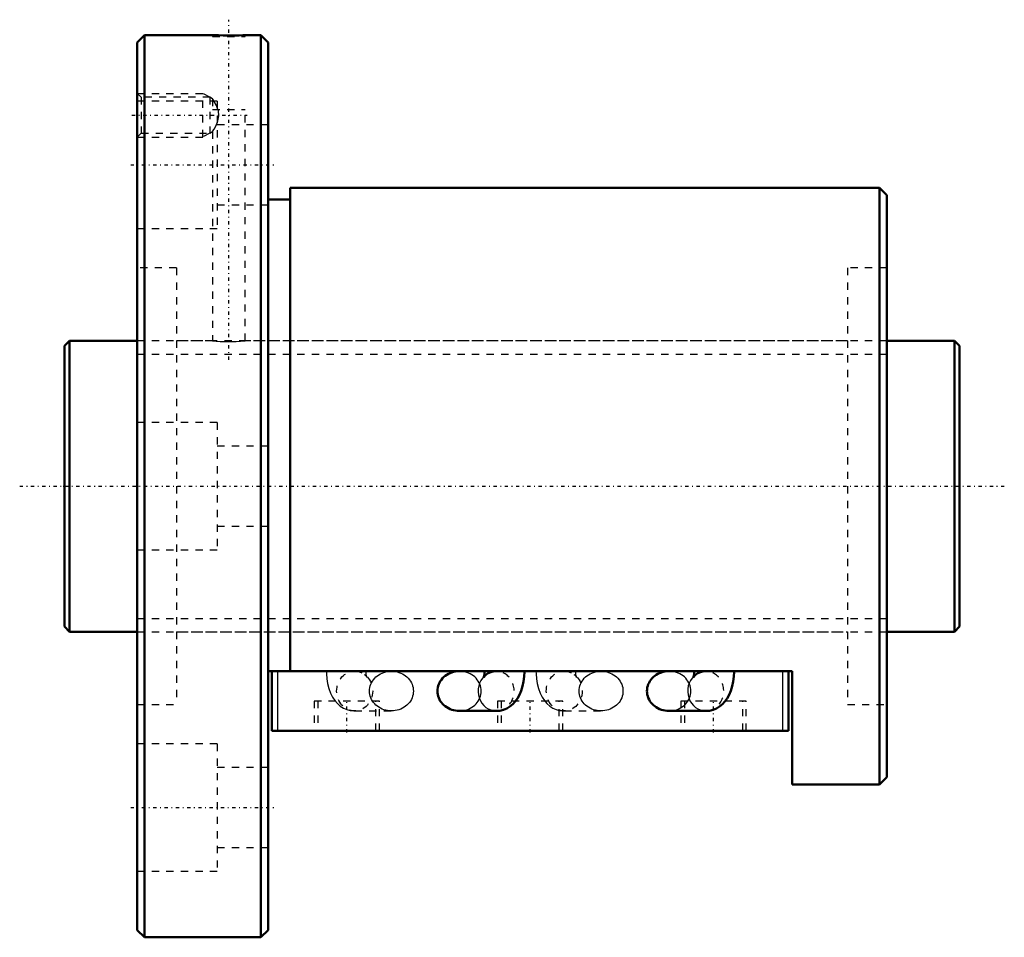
# Model space of a CAD drawing. Header units: millimetres. Extents: x -6 to 129, y -62 to 64.
import ezdxf

# ---------------------------------------------------------------- set-up
doc = ezdxf.new("R2010")
doc.units = ezdxf.units.MM
doc.linetypes.add('Center', pattern=[1.5, 0.45, -0.5, 0.05, -0.5])
doc.linetypes.add('Dashed', pattern=[2, 1, -1])
for name, color, linetype, lineweight in [('2d ConnectionPoints', 7, 'Continuous', 50), ('AM_0', 7, 'Continuous', 50), ('AM_4', 3, 'Continuous', 25), ('AM_5', 3, 'Continuous', 25), ('AM_7', 7, 'Center', 25), ('AM_9', 6, 'Dashed', 25)]:
    doc.layers.add(name, color=color, linetype=linetype, lineweight=lineweight)

# ---------------------------------------------------------------- blocks, each defined once
blk = doc.blocks.new('1_BNF_4010_5RR_Nut_0_in_BNF4010V_5RRG1_123LC0_000_rev_4')
at = {"layer": 'AM_0'}
for p, q in [((11, 62), (10, 61)), ((10, 61), (10, -61)), ((20.35, 62), (11, 62)), ((11, 62), (11, -62)), ((27, 62), (24.82, 62)), ((28, 61), (27, 62)), ((27, 62), (27, -62)), ((28, 61), (28, -61)), ((112, 41), (31, 41)), ((31, 41), (31, -25.42)), ((112, 41), (112, -41)), ((113, 40), (112, 41)), ((31, 39.4), (28, 39.4)), ((113, 40), (113, -40)), ((100, -25.42), (28, -25.42)), ((28.5, -33.62), (28.5, -25.42)), ((57.74, -25.42), (54.26, -25.42)), ((86.54, -25.42), (83.06, -25.42)), ((99.5, -33.62), (99.5, -25.42)), ((100, -41), (100, -25.42)), ((54.26, -30.89), (59.32, -30.89)), ((83.06, -30.89), (88.12, -30.89)), ((99.5, -33.62), (28.5, -33.62)), ((112, -41), (113, -40)), ((100, -41), (112, -41)), ((10, -61), (11, -62)), ((11, -62), (27, -62)), ((27, -62), (28, -61))]:
    blk.add_line(p, q, dxfattribs=at)
for points in [[(24.85, 62), (24.79, 62), (24.5, 61.99), (23.99, 61.97), (23.32, 61.96), (22.58, 61.96), (21.83, 61.96), (21.18, 61.98), (20.68, 61.99), (20.4, 62), (20.35, 62)], [(54.26, -25.42), (54, -25.43), (53.74, -25.46), (53.48, -25.51), (53.23, -25.59), (52.99, -25.68), (52.76, -25.79), (52.53, -25.92), (52.33, -26.06), (52.13, -26.22), (51.95, -26.4), (51.79, -26.59), (51.65, -26.79), (51.53, -27), (51.43, -27.22), (51.35, -27.45), (51.29, -27.68), (51.26, -27.92), (51.25, -28.15)], [(57.74, -25.42), (57.74, -25.57), (57.72, -25.85), (57.68, -26.08), (57.65, -26.22), (57.62, -26.28), (57.62, -26.29)], [(57.62, -26.29), (57.63, -26.28), (57.67, -26.21), (57.77, -26.07), (57.96, -25.89), (58.23, -25.71), (58.58, -25.55), (58.93, -25.45)], [(59.32, -30.89), (59.83, -30.85), (60.33, -30.72), (60.8, -30.53), (61.22, -30.27), (61.61, -29.96), (61.95, -29.6), (62.26, -29.17), (62.53, -28.69), (62.77, -28.12), (62.96, -27.49), (63.1, -26.82), (63.18, -26.15), (63.21, -25.52), (63.21, -25.42)], [(83.06, -25.42), (82.8, -25.43), (82.54, -25.46), (82.28, -25.51), (82.03, -25.59), (81.79, -25.68), (81.56, -25.79), (81.33, -25.92), (81.13, -26.06), (80.93, -26.22), (80.75, -26.4), (80.59, -26.59), (80.45, -26.79), (80.33, -27), (80.23, -27.22), (80.15, -27.45), (80.09, -27.68), (80.06, -27.92), (80.05, -28.15)], [(86.54, -25.42), (86.54, -25.57), (86.52, -25.85), (86.48, -26.08), (86.45, -26.22), (86.42, -26.28), (86.42, -26.29)], [(86.42, -26.29), (86.43, -26.28), (86.47, -26.21), (86.57, -26.07), (86.76, -25.89), (87.03, -25.71), (87.38, -25.55), (87.73, -25.45)], [(88.12, -30.89), (88.63, -30.85), (89.13, -30.72), (89.6, -30.53), (90.02, -30.27), (90.41, -29.96), (90.75, -29.6), (91.06, -29.17), (91.33, -28.69), (91.57, -28.12), (91.76, -27.49), (91.9, -26.82), (91.98, -26.15), (92.01, -25.52), (92.01, -25.42)], [(51.25, -28.15), (51.26, -28.39), (51.29, -28.63), (51.35, -28.86), (51.43, -29.09), (51.53, -29.31), (51.65, -29.52), (51.79, -29.72), (51.95, -29.91), (52.13, -30.09), (52.33, -30.25), (52.53, -30.39), (52.76, -30.52), (52.99, -30.63), (53.23, -30.72), (53.48, -30.79), (53.74, -30.84), (54, -30.88), (54.26, -30.89)], [(80.05, -28.15), (80.06, -28.39), (80.09, -28.63), (80.15, -28.86), (80.23, -29.09), (80.33, -29.31), (80.45, -29.52), (80.59, -29.72), (80.75, -29.91), (80.93, -30.09), (81.13, -30.25), (81.33, -30.39), (81.56, -30.52), (81.79, -30.63), (82.03, -30.72), (82.28, -30.79), (82.54, -30.84), (82.8, -30.88), (83.06, -30.89)]]:
    blk.add_lwpolyline(points, dxfattribs=at)
at = {"layer": 'AM_4'}
for p, q in [((29.3, -33.62), (29.3, -25.42)), ((98.7, -33.62), (98.7, -25.42))]:
    blk.add_line(p, q, dxfattribs=at)
for centre in [(59.32, -28.15), (88.12, -28.15)]:
    blk.add_ellipse(centre, major_axis=(0, 2.73), ratio=0.906308, start_param=0.701888, end_param=3.144071, dxfattribs=at)
at = {"layer": 'AM_5', "linetype": 'Dashed'}
for p, q in [((10, 54), (19, 54)), ((19, 48), (19, 54)), ((20, 53.46), (19, 54)), ((10, 48), (19, 48)), ((20, 48.54), (19, 48))]:
    blk.add_line(p, q, dxfattribs=at)
at = {"layer": 'AM_7'}
for p, q in [((22.6, 17.38), (22.6, 64.12)), ((9.28, 51), (25.12, 51)), ((9.1, 44.17), (28.9, 44.17)), ((38.8, -33.83), (38.8, -29.32)), ((64, -33.83), (64, -29.32)), ((89.2, -33.83), (89.2, -29.32)), ((9.1, -44.17), (28.9, -44.17))]:
    blk.add_line(p, q, dxfattribs=at)
at = {"layer": 'AM_9'}
for p, q in [((20.35, 62), (20.35, 61.8)), ((20.35, 61.8), (24.85, 61.8)), ((24.85, 61.8), (24.85, 62)), ((10.54, 53.46), (10, 54)), ((21, 52.92), (10, 52.92)), ((20, 53.46), (10.54, 53.46)), ((10.54, 53.46), (10.54, 48.54)), ((20, 53.46), (20, 48.54)), ((20.36, 53.26), (20, 53.46)), ((20.35, 53.25), (20.35, 51.8)), ((21, 52.92), (21, 35.42)), ((20.35, 51.8), (24.85, 51.8)), ((24.85, 20), (24.85, 51.8)), ((20, 48.54), (20.36, 48.74)), ((20.35, 48.75), (20.35, 20)), ((28, 49.67), (21, 49.67)), ((10, 48), (10.54, 48.54)), ((10.54, 48.54), (20, 48.54)), ((21, 38.67), (28, 38.67)), ((10, 35.42), (21, 35.42)), ((15.4, 30), (10, 30)), ((15.4, 30), (15.4, -30)), ((107.6, 30), (107.6, -30)), ((113, 30), (107.6, 30)), ((20.35, 20), (15.4, 20)), ((107.6, 20), (24.82, 20)), ((21, 8.75), (10, 8.75)), ((21, 8.75), (21, -8.75)), ((28, 5.5), (21, 5.5)), ((21, -5.5), (28, -5.5)), ((10, -8.75), (21, -8.75)), ((15.4, -20), (107.6, -20)), ((44.94, -25.42), (39.88, -25.42)), ((40.41, -25.48), (40.47, -25.5)), ((59.32, -25.42), (57.74, -25.42)), ((59.09, -25.43), (59.32, -25.42)), ((73.74, -25.42), (68.68, -25.42)), ((69.21, -25.48), (69.27, -25.5)), ((88.12, -25.42), (86.54, -25.42)), ((87.89, -25.43), (88.12, -25.42)), ((43.3, -29.52), (34.3, -29.52)), ((34.3, -29.52), (34.3, -33.62)), ((34.8, -29.52), (34.8, -33.62)), ((42.8, -33.62), (42.8, -29.52)), ((43.3, -33.62), (43.3, -29.52)), ((68.5, -29.52), (59.5, -29.52)), ((59.5, -29.52), (59.5, -33.62)), ((60, -29.52), (60, -33.62)), ((68, -33.62), (68, -29.52)), ((68.5, -33.62), (68.5, -29.52)), ((93.7, -29.52), (84.7, -29.52)), ((84.7, -29.52), (84.7, -33.62)), ((85.2, -29.52), (85.2, -33.62)), ((93.2, -33.62), (93.2, -29.52)), ((93.7, -33.62), (93.7, -29.52)), ((10, -30), (15.4, -30)), ((39.88, -30.89), (44.94, -30.89)), ((68.68, -30.89), (73.74, -30.89)), ((107.6, -30), (113, -30)), ((21, -35.42), (10, -35.42)), ((21, -35.42), (21, -52.92)), ((28, -38.67), (21, -38.67)), ((21, -49.67), (28, -49.67)), ((10, -52.92), (21, -52.92))]:
    blk.add_line(p, q, dxfattribs=at)
for points in [[(21.09, 51.8), (20.89, 52.31), (20.58, 52.9), (20.42, 53.15), (20.35, 53.26), (20.35, 53.26)], [(20.35, 48.74), (20.35, 48.74), (20.41, 48.83), (20.57, 49.09), (20.84, 49.59), (21.1, 50.24), (21.22, 50.9), (21.15, 51.58), (21.09, 51.8)], [(20.35, 20), (20.48, 19.99), (20.84, 19.95), (21.4, 19.91), (22.1, 19.88), (22.85, 19.87), (23.58, 19.9), (24.19, 19.94), (24.63, 19.98), (24.84, 20), (24.85, 20)], [(35.99, -25.42), (36, -25.79), (36.05, -26.46), (36.16, -27.12), (36.32, -27.78), (36.55, -28.43), (36.83, -28.99), (37.15, -29.47), (37.5, -29.87), (37.9, -30.22), (38.33, -30.49), (38.79, -30.7), (39.28, -30.83), (39.78, -30.88), (39.88, -30.89)], [(39.88, -25.42), (40.3, -25.46), (40.41, -25.48)], [(41.58, -26.29), (41.58, -26.28), (41.55, -26.21), (41.52, -26.06), (41.48, -25.85), (41.46, -25.59), (41.46, -25.42)], [(41.92, -28.15), (41.93, -27.92), (41.97, -27.68), (42.02, -27.45), (42.1, -27.22), (42.2, -27), (42.33, -26.79), (42.47, -26.59), (42.63, -26.4), (42.81, -26.22), (43, -26.06), (43.21, -25.92), (43.43, -25.79), (43.66, -25.68), (43.91, -25.59), (44.16, -25.51), (44.41, -25.46), (44.67, -25.43), (44.94, -25.42)], [(44.94, -25.42), (45.2, -25.43), (45.46, -25.46), (45.72, -25.51), (45.97, -25.59), (46.21, -25.68), (46.44, -25.79), (46.67, -25.92), (46.87, -26.06), (47.07, -26.22), (47.25, -26.4), (47.41, -26.59), (47.55, -26.79), (47.67, -27), (47.77, -27.22), (47.85, -27.45), (47.91, -27.68), (47.94, -27.92), (47.95, -28.15), (47.94, -28.39), (47.91, -28.63), (47.85, -28.86), (47.77, -29.09), (47.67, -29.31), (47.55, -29.52), (47.41, -29.72), (47.25, -29.91), (47.07, -30.09), (46.87, -30.25), (46.67, -30.39), (46.44, -30.52), (46.21, -30.63), (45.97, -30.72), (45.72, -30.79), (45.46, -30.84), (45.2, -30.88), (44.94, -30.89)], [(54.26, -30.89), (54.53, -30.88), (54.79, -30.84), (55.04, -30.79), (55.29, -30.72), (55.54, -30.63), (55.77, -30.52), (55.99, -30.39), (56.2, -30.25), (56.39, -30.09), (56.57, -29.91), (56.73, -29.72), (56.87, -29.52), (57, -29.31), (57.1, -29.09), (57.18, -28.86), (57.23, -28.63), (57.27, -28.39), (57.28, -28.15), (57.27, -27.92), (57.23, -27.68), (57.18, -27.45), (57.1, -27.22), (57, -27), (56.87, -26.79), (56.73, -26.59), (56.57, -26.4), (56.39, -26.22), (56.2, -26.06), (55.99, -25.92), (55.77, -25.79), (55.54, -25.68), (55.29, -25.59), (55.04, -25.51), (54.79, -25.46), (54.53, -25.43), (54.26, -25.42)], [(58.93, -25.45), (58.98, -25.45), (59.09, -25.43)], [(64.79, -25.42), (64.8, -25.79), (64.85, -26.46), (64.96, -27.12), (65.12, -27.78), (65.35, -28.43), (65.63, -28.99), (65.95, -29.47), (66.3, -29.87), (66.7, -30.22), (67.13, -30.49), (67.59, -30.7), (68, -30.81)], [(68.68, -25.42), (69.1, -25.46), (69.21, -25.48)], [(70.38, -26.29), (70.38, -26.28), (70.35, -26.21), (70.32, -26.06), (70.28, -25.85), (70.26, -25.59), (70.26, -25.42)], [(70.72, -28.15), (70.73, -27.92), (70.77, -27.68), (70.82, -27.45), (70.9, -27.22), (71, -27), (71.13, -26.79), (71.27, -26.59), (71.43, -26.4), (71.61, -26.22), (71.8, -26.06), (72.01, -25.92), (72.23, -25.79), (72.46, -25.68), (72.71, -25.59), (72.96, -25.51), (73.21, -25.46), (73.47, -25.43), (73.74, -25.42)], [(73.74, -25.42), (74, -25.43), (74.26, -25.46), (74.52, -25.51), (74.77, -25.59), (75.01, -25.68), (75.24, -25.79), (75.47, -25.92), (75.67, -26.06), (75.87, -26.22), (76.05, -26.4), (76.21, -26.59), (76.35, -26.79), (76.47, -27), (76.57, -27.22), (76.65, -27.45), (76.71, -27.68), (76.74, -27.92), (76.75, -28.15), (76.74, -28.39), (76.71, -28.63), (76.65, -28.86), (76.57, -29.09), (76.47, -29.31), (76.35, -29.52), (76.21, -29.72), (76.05, -29.91), (75.87, -30.09), (75.67, -30.25), (75.47, -30.39), (75.24, -30.52), (75.01, -30.63), (74.77, -30.72), (74.52, -30.79), (74.26, -30.84), (74, -30.88), (73.74, -30.89)], [(83.06, -30.89), (83.33, -30.88), (83.59, -30.84), (83.84, -30.79), (84.09, -30.72), (84.34, -30.63), (84.57, -30.52), (84.79, -30.39), (85, -30.25), (85.19, -30.09), (85.37, -29.91), (85.53, -29.72), (85.67, -29.52), (85.8, -29.31), (85.9, -29.09), (85.98, -28.86), (86.03, -28.63), (86.07, -28.39), (86.08, -28.15), (86.07, -27.92), (86.03, -27.68), (85.98, -27.45), (85.9, -27.22), (85.8, -27), (85.67, -26.79), (85.53, -26.59), (85.37, -26.4), (85.19, -26.22), (85, -26.06), (84.79, -25.92), (84.57, -25.79), (84.34, -25.68), (84.09, -25.59), (83.84, -25.51), (83.59, -25.46), (83.33, -25.43), (83.06, -25.42)], [(87.73, -25.45), (87.78, -25.45), (87.89, -25.43)], [(41.19, -25.86), (41.28, -25.92), (41.45, -26.1), (41.54, -26.22), (41.58, -26.28), (41.58, -26.29)], [(69.99, -25.86), (70.08, -25.92), (70.25, -26.1), (70.34, -26.22), (70.38, -26.28), (70.38, -26.29)], [(44.94, -30.89), (44.67, -30.88), (44.41, -30.84), (44.16, -30.79), (43.91, -30.72), (43.66, -30.63), (43.43, -30.52), (43.21, -30.39), (43, -30.25), (42.81, -30.09), (42.63, -29.91), (42.47, -29.72), (42.33, -29.52), (42.2, -29.31), (42.1, -29.09), (42.02, -28.86), (41.97, -28.63), (41.93, -28.39), (41.92, -28.15)], [(73.74, -30.89), (73.47, -30.88), (73.21, -30.84), (72.96, -30.79), (72.71, -30.72), (72.46, -30.63), (72.23, -30.52), (72.01, -30.39), (71.8, -30.25), (71.61, -30.09), (71.43, -29.91), (71.27, -29.72), (71.13, -29.52), (71, -29.31), (70.9, -29.09), (70.82, -28.86), (70.77, -28.63), (70.73, -28.39), (70.72, -28.15)], [(68, -30.81), (68.08, -30.83), (68.58, -30.88), (68.68, -30.89)]]:
    blk.add_lwpolyline(points, dxfattribs=at)
for centre in [(39.88, -28.15), (68.68, -28.15)]:
    blk.add_ellipse(centre, major_axis=(0, 2.73), ratio=0.906308, dxfattribs=at)
for centre, start_param, end_param in [((59.32, -28.15), 3.205989, 6.439543), ((88.12, -28.15), 3.205989, 6.439543), ((59.32, -28.15), 3.144071, 3.180602), ((88.12, -28.15), 3.144071, 3.180602)]:
    blk.add_ellipse(centre, major_axis=(0, 2.73), ratio=0.906308, start_param=start_param, end_param=end_param, dxfattribs=at)
blk = doc.blocks.new('2_BNF_4010_5RR000_Shaft_0_in_BNF4010V_5RRG1_123LC0_000_rev_4')
at = {"layer": 'AM_0'}
for p, q in [((0.7, 20), (0, 19.3)), ((0, 19.3), (0, -19.3)), ((10, 20), (0.7, 20)), ((0.7, 20), (0.7, -20)), ((122.3, 20), (113, 20)), ((122.3, 20), (122.3, -20)), ((123, 19.3), (122.3, 20)), ((123, 19.3), (123, -19.3)), ((0, -19.3), (0.7, -20)), ((0.7, -20), (10, -20)), ((113, -20), (122.3, -20)), ((122.3, -20), (123, -19.3))]:
    blk.add_line(p, q, dxfattribs=at)
at = {"layer": 'AM_5', "linetype": 'Dashed'}
for p, q in [((10, 18.1595), (113, 18.1595)), ((10, -18.1595), (113, -18.1595))]:
    blk.add_line(p, q, dxfattribs=at)
at = {"layer": 'AM_7'}
blk.add_line((-6.15, 0), (129.15, 0), dxfattribs=at)
at = {"layer": 'AM_9'}
for p, q in [((113, 20), (10, 20)), ((10, -20), (113, -20))]:
    blk.add_line(p, q, dxfattribs=at)

msp = doc.modelspace()

# ---------------------------------------------------------------- linework, layer by layer
at = {"layer": '2d ConnectionPoints'}
for p in [(0, 0), (10, 0)]:
    msp.add_point(p, dxfattribs=at)

# ---------------------------------------------------------------- block references
for name in ['1_BNF_4010_5RR_Nut_0_in_BNF4010V_5RRG1_123LC0_000_rev_4', '2_BNF_4010_5RR000_Shaft_0_in_BNF4010V_5RRG1_123LC0_000_rev_4']:
    msp.add_blockref(name, (0, 0))

doc.saveas('drawing.dxf')
